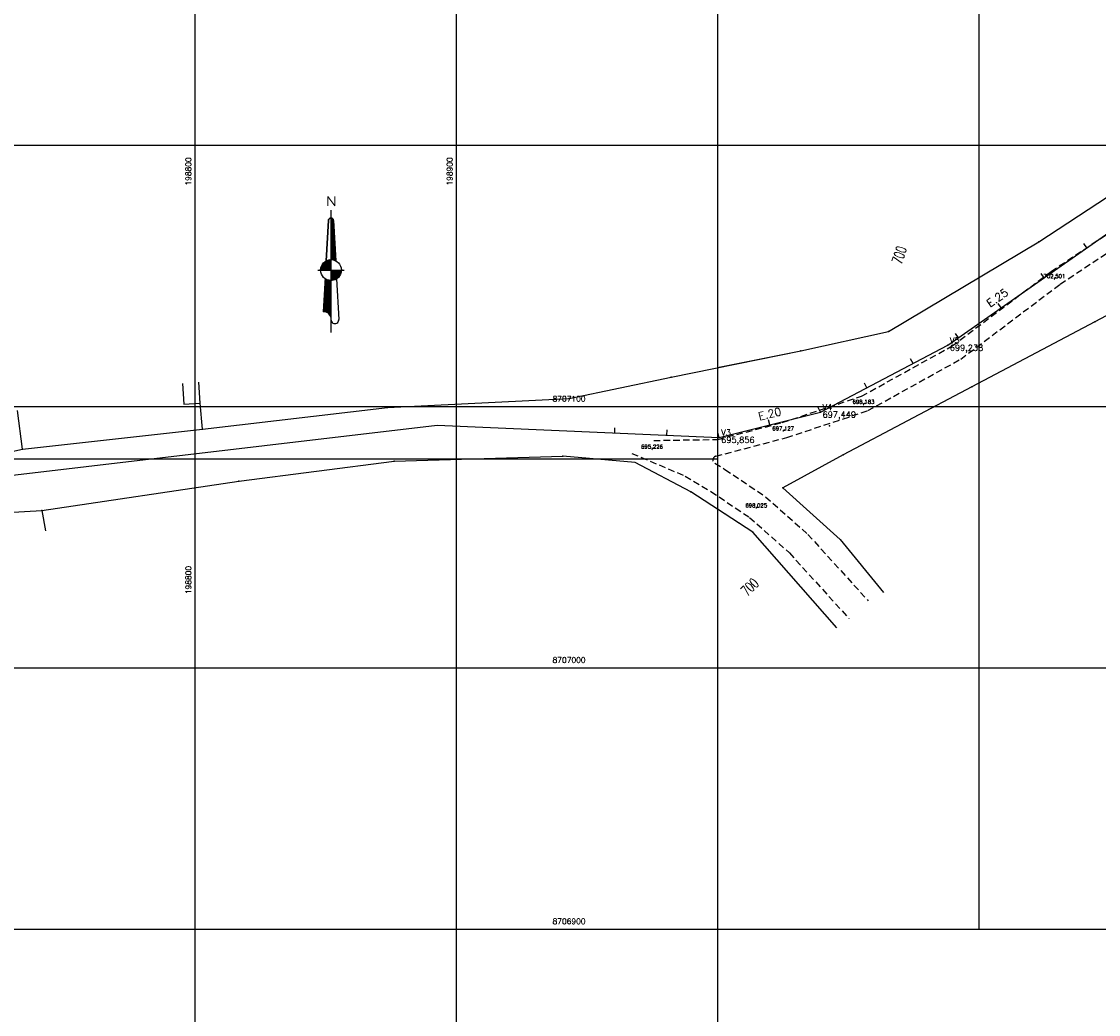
# Model space of a CAD drawing. Header units: millimetres. Extents: x 196436 to 199900, y 8705373 to 8708636.
# Tile 73 of 92: x 198734 to 199146, y 8706867 to 8707247. Entities that reach past the tile are written whole.
import ezdxf
from ezdxf.enums import TextEntityAlignment as Align

# ---------------------------------------------------------------- set-up
doc = ezdxf.new("R2010")
doc.units = ezdxf.units.MM
doc.header["$LTSCALE"] = 5
doc.linetypes.add('DASHED', pattern=[0.75, 0.5, -0.25])
for name, color, linetype in [('BORDO', 7, 'Continuous'), ('CASA', 6, 'Continuous'), ('CERCA', 3, 'CERCA_LINE'), ('EIXO', 7, 'Continuous'), ('EST_20', 2, 'Continuous'), ('ESTACAO', 4, 'Continuous'), ('ESTRADA_BARRO', 9, 'DASHED'), ('LINHA_RECAL', 6, 'Continuous'), ('MALHA', 9, 'Continuous'), ('NORTE', 7, 'Continuous'), ('REDE', 22, 'Continuous'), ('TEXTO$CURVA', 2, 'Continuous'), ('TEXTO_1', 2, 'Continuous'), ('TXT_COORD', 3, 'Continuous'), ('TXT_EIXOCOTA', 7, 'Continuous'), ('TXT_ESTACAO', 2, 'Continuous'), ('TXT_ESTCOTA', 2, 'Continuous')]:
    doc.layers.add(name, color=color, linetype=linetype)
doc.styles.add('AG6', font='ROMANS.SHX', dxfattribs={"width": 1.3, "height": 3})
doc.styles.add('GEOSIS', font='ROMANS.SHX')
doc.styles.add('ROMANS', font='romans.shx', dxfattribs={"width": 0.85})
doc.linetypes.add('CERCA_LINE', pattern='A,0.5,-0.2,["X",Standard,S=0.1,R=0,X=-0.1,Y=-0.05],-0.25', length=0.95)

# ---------------------------------------------------------------- blocks, each defined once
blk = doc.blocks.new('20')
at = {"layer": 'EST_20'}
blk.add_line((0, 0), (0, 2), dxfattribs=at)
blk = doc.blocks.new('A$C20403C2D')
at = {"layer": 'CASA'}
blk.add_lwpolyline([(0, 7.4), (3.05, 0), (8.82, 2.38), (5.77, 9.77)], dxfattribs=at)
blk = doc.blocks.new('*X30')
at = {"color": 0}
for p, q in [((9739.61, 10071.95), (9739.72, 10072.06)), ((9739.61, 10071.59), (9740, 10071.99)), ((9739.61, 10071.24), (9740.22, 10071.85)), ((9740.62, 10070.74), (9739.61, 10071.76)), ((9739.61, 10070.88), (9740.4, 10071.68)), ((9739.61, 10070.53), (9740.53, 10071.45)), ((9740.64, 10070.37), (9739.61, 10071.41)), ((9739.61, 10070.18), (9740.6, 10071.17)), ((9740.66, 10070), (9739.61, 10071.05)), ((9739.61, 10069.82), (9740.62, 10070.84)), ((9740.68, 10069.62), (9739.61, 10070.7)), ((9739.61, 10069.47), (9740.64, 10070.5)), ((9740.6, 10071.11), (9739.65, 10072.07)), ((9740.41, 10071.66), (9740.2, 10071.87)), ((9740.7, 10069.25), (9739.61, 10070.34)), ((9739.61, 10069.12), (9740.65, 10070.16)), ((9740.72, 10068.88), (9739.61, 10069.99)), ((9739.61, 10068.76), (9740.67, 10069.83)), ((9740.74, 10068.5), (9739.61, 10069.64)), ((9739.61, 10068.41), (9740.69, 10069.49)), ((9740.76, 10068.13), (9739.61, 10069.28)), ((9739.61, 10068.06), (9740.71, 10069.16)), ((9740.78, 10067.76), (9739.61, 10068.93)), ((9739.61, 10067.7), (9740.72, 10068.82)), ((9740.8, 10067.38), (9739.61, 10068.58)), ((9739.61, 10067.35), (9740.74, 10068.49)), ((9740.82, 10067.01), (9739.61, 10068.22)), ((9739.61, 10067), (9740.76, 10068.15)), ((9740.84, 10066.64), (9739.61, 10067.87)), ((9739.61, 10066.64), (9740.78, 10067.81)), ((9740.86, 10066.26), (9739.61, 10067.52)), ((9739.61, 10066.29), (9740.79, 10067.48)), ((9740.88, 10065.89), (9739.61, 10067.16)), ((9739.61, 10065.94), (9740.81, 10067.14)), ((9739.61, 10065.58), (9740.83, 10066.81)), ((9740.9, 10065.52), (9739.61, 10066.81)), ((9739.61, 10065.23), (9740.85, 10066.47)), ((9740.92, 10065.14), (9739.61, 10066.46)), ((9739.61, 10064.87), (9740.86, 10066.13)), ((9740.94, 10064.77), (9739.61, 10066.1)), ((9739.61, 10064.52), (9740.88, 10065.8)), ((9740.96, 10064.4), (9739.61, 10065.75)), ((9739.61, 10064.17), (9740.9, 10065.46)), ((9740.98, 10064.02), (9739.61, 10065.39)), ((9739.61, 10063.81), (9740.92, 10065.13)), ((9741, 10063.65), (9739.61, 10065.04)), ((9739.61, 10063.46), (9740.94, 10064.79)), ((9741.02, 10063.28), (9739.61, 10064.69)), ((9739.61, 10063.11), (9740.95, 10064.45)), ((9741.03, 10062.9), (9739.61, 10064.33)), ((9739.61, 10062.75), (9740.97, 10064.12)), ((9741.05, 10062.53), (9739.61, 10063.98)), ((9739.61, 10062.4), (9740.99, 10063.78)), ((9741.07, 10062.16), (9739.61, 10063.63)), ((9739.61, 10062.05), (9741.01, 10063.45)), ((9741.09, 10061.79), (9739.61, 10063.27)), ((9739.61, 10061.69), (9741.02, 10063.11)), ((9741.11, 10061.41), (9739.61, 10062.92)), ((9739.61, 10061.34), (9741.04, 10062.78)), ((9741.13, 10061.04), (9739.61, 10062.57)), ((9739.61, 10060.99), (9741.06, 10062.44)), ((9741.15, 10060.67), (9739.61, 10062.21)), ((9739.61, 10060.63), (9741.08, 10062.1)), ((9741.17, 10060.29), (9739.61, 10061.86)), ((9739.61, 10060.28), (9741.09, 10061.77)), ((9741.19, 10059.92), (9739.61, 10061.51)), ((9739.61, 10059.92), (9741.11, 10061.43)), ((9741.21, 10059.55), (9739.61, 10061.15)), ((9739.61, 10059.57), (9741.13, 10061.1)), ((9741.23, 10059.17), (9739.61, 10060.8)), ((9739.61, 10059.22), (9741.15, 10060.76)), ((9741.25, 10058.8), (9739.61, 10060.45)), ((9739.61, 10058.86), (9741.17, 10060.42)), ((9739.61, 10058.51), (9741.18, 10060.09)), ((9741.27, 10058.43), (9739.61, 10060.09)), ((9739.61, 10058.16), (9741.2, 10059.75)), ((9741.29, 10058.05), (9739.61, 10059.74)), ((9739.61, 10057.8), (9741.22, 10059.42)), ((9741.31, 10057.68), (9739.61, 10059.38)), ((9739.61, 10057.45), (9741.24, 10059.08)), ((9741.33, 10057.31), (9739.61, 10059.03)), ((9739.61, 10057.1), (9741.25, 10058.74)), ((9741.35, 10056.93), (9739.61, 10058.68)), ((9739.61, 10056.74), (9741.27, 10058.41)), ((9741.37, 10056.56), (9739.61, 10058.32)), ((9739.61, 10056.39), (9741.29, 10058.07)), ((9741.39, 10056.19), (9739.61, 10057.97)), ((9741.41, 10055.81), (9739.61, 10057.62)), ((9741.09, 10055.78), (9739.61, 10057.26)), ((9740.56, 10055.95), (9739.61, 10056.91)), ((9740.13, 10056.03), (9739.61, 10056.56)), ((9739.74, 10056.06), (9739.61, 10056.2)), ((9739.64, 10056.07), (9741.31, 10057.74)), ((9739.97, 10056.05), (9741.32, 10057.4)), ((9740.29, 10056.01), (9741.34, 10057.07)), ((9740.58, 10055.95), (9741.36, 10056.73)), ((9740.85, 10055.87), (9741.38, 10056.39)), ((9741.11, 10055.77), (9741.4, 10056.06)), ((9741.36, 10055.66), (9741.41, 10055.72)), ((9737.01, 10043.19), (9739.61, 10045.78)), ((9737.03, 10043.56), (9739.61, 10046.14)), ((9737.06, 10043.94), (9739.61, 10046.49)), ((9737.08, 10044.31), (9739.61, 10046.84)), ((9737.1, 10044.69), (9739.61, 10047.2)), ((9737.12, 10045.06), (9739.61, 10047.55)), ((9737.14, 10045.44), (9739.61, 10047.9)), ((9737.16, 10045.81), (9739.42, 10048.07)), ((9739.61, 10043.47), (9737.17, 10045.91)), ((9737.18, 10046.19), (9739.09, 10048.1)), ((9739.61, 10043.83), (9737.19, 10046.25)), ((9737.21, 10046.56), (9738.79, 10048.15)), ((9739.61, 10044.18), (9737.21, 10046.58)), ((9737.23, 10046.94), (9738.51, 10048.22)), ((9739.61, 10044.54), (9737.23, 10046.92)), ((9739.61, 10044.89), (9737.24, 10047.25)), ((9737.25, 10047.31), (9738.24, 10048.31)), ((9739.61, 10045.24), (9737.26, 10047.58)), ((9737.27, 10047.69), (9737.99, 10048.41)), ((9739.61, 10045.6), (9737.28, 10047.92)), ((9737.29, 10048.06), (9737.75, 10048.52)), ((9739.61, 10045.95), (9737.3, 10048.25)), ((9737.31, 10048.44), (9737.52, 10048.65)), ((9739.61, 10046.3), (9737.32, 10048.59)), ((9739.61, 10046.66), (9737.73, 10048.54)), ((9739.61, 10047.01), (9738.34, 10048.27)), ((9739.61, 10047.36), (9738.82, 10048.14)), ((9739.61, 10047.72), (9739.24, 10048.08)), ((9736.76, 10038.69), (9739.61, 10041.54)), ((9736.78, 10039.06), (9739.61, 10041.89)), ((9736.8, 10039.44), (9739.61, 10042.25)), ((9736.82, 10039.81), (9739.61, 10042.6)), ((9736.84, 10040.19), (9739.61, 10042.95)), ((9736.86, 10040.56), (9739.61, 10043.31)), ((9736.88, 10040.94), (9739.61, 10043.66)), ((9736.91, 10041.31), (9739.61, 10044.01)), ((9739.61, 10038.88), (9736.92, 10041.56)), ((9736.93, 10041.69), (9739.61, 10044.37)), ((9739.61, 10039.23), (9736.94, 10041.9)), ((9736.95, 10042.06), (9739.61, 10044.72)), ((9739.61, 10039.59), (9736.96, 10042.23)), ((9736.97, 10042.44), (9739.61, 10045.08)), ((9739.61, 10039.94), (9736.98, 10042.57)), ((9736.99, 10042.81), (9739.61, 10045.43)), ((9739.61, 10040.29), (9737, 10042.9)), ((9739.61, 10040.65), (9737.01, 10043.24)), ((9739.61, 10041), (9737.03, 10043.57)), ((9739.61, 10041.35), (9737.05, 10043.91)), ((9739.61, 10041.71), (9737.07, 10044.24)), ((9739.61, 10042.06), (9737.09, 10044.57)), ((9739.61, 10042.41), (9737.11, 10044.91)), ((9739.61, 10042.77), (9737.13, 10045.24)), ((9739.61, 10043.12), (9737.15, 10045.58)), ((9736.61, 10036.07), (9739.61, 10039.07)), ((9736.63, 10036.44), (9739.61, 10039.42)), ((9736.65, 10036.81), (9739.61, 10039.77)), ((9736.67, 10037.19), (9739.61, 10040.13)), ((9736.69, 10037.56), (9739.61, 10040.48)), ((9739.61, 10034.64), (9736.69, 10037.55)), ((9736.71, 10037.94), (9739.61, 10040.83)), ((9739.61, 10034.99), (9736.71, 10037.89)), ((9736.73, 10038.31), (9739.61, 10041.19)), ((9739.61, 10035.34), (9736.73, 10038.22)), ((9739.61, 10035.7), (9736.75, 10038.55)), ((9739.61, 10036.05), (9736.77, 10038.89)), ((9739.61, 10036.4), (9736.79, 10039.22)), ((9739.61, 10036.76), (9736.8, 10039.56)), ((9739.61, 10037.11), (9736.82, 10039.89)), ((9739.61, 10037.46), (9736.84, 10040.23)), ((9739.61, 10037.82), (9736.86, 10040.56)), ((9739.61, 10038.17), (9736.88, 10040.9)), ((9739.61, 10038.52), (9736.9, 10041.23)), ((9736.98, 10036.08), (9739.61, 10038.71)), ((9737.3, 10036.06), (9739.61, 10038.36)), ((9737.6, 10036), (9739.61, 10038)), ((9737.87, 10035.91), (9739.61, 10037.65)), ((9736.75, 10036.08), (9736.61, 10036.21)), ((9737.1, 10036.08), (9736.63, 10036.55)), ((9737.52, 10036.02), (9736.65, 10036.88)), ((9738.05, 10035.84), (9736.67, 10037.22)), ((9738.11, 10035.81), (9739.61, 10037.3)), ((9738.34, 10035.68), (9739.61, 10036.94)), ((9738.55, 10035.54), (9739.61, 10036.59)), ((9738.74, 10035.38), (9739.61, 10036.24)), ((9738.92, 10035.2), (9739.61, 10035.88)), ((9739.08, 10035), (9739.61, 10035.53)), ((9739.22, 10034.79), (9739.61, 10035.18)), ((9739.35, 10034.57), (9739.61, 10034.82)), ((9739.61, 10034.28), (9739.37, 10034.51)), ((9739.45, 10034.32), (9739.61, 10034.47)), ((9739.54, 10034.05), (9739.61, 10034.12)), ((9739.61, 10033.93), (9739.56, 10033.98)), ((9739.6, 10033.75), (9739.61, 10033.76))]:
    blk.add_line(p, q, dxfattribs=at)
blk = doc.blocks.new('*X32')
at = {"color": 0}
for p, q in [((9739.61, 10048.26), (9743.42, 10052.07)), ((9739.61, 10048.61), (9743.06, 10052.07)), ((9739.61, 10048.96), (9742.71, 10052.07)), ((9739.61, 10049.32), (9742.35, 10052.07)), ((9739.61, 10049.67), (9742, 10052.07)), ((9739.61, 10050.03), (9741.65, 10052.07)), ((9739.61, 10050.38), (9741.29, 10052.07)), ((9739.61, 10050.73), (9740.94, 10052.07)), ((9739.61, 10051.09), (9740.59, 10052.07)), ((9739.61, 10051.44), (9740.23, 10052.07)), ((9739.61, 10051.79), (9739.88, 10052.07)), ((9742.38, 10049.19), (9739.61, 10051.96)), ((9742.19, 10049.02), (9739.61, 10051.61)), ((9742, 10048.86), (9739.61, 10051.25)), ((9741.78, 10048.73), (9739.61, 10050.9)), ((9741.56, 10048.59), (9739.61, 10050.55)), ((9741.34, 10048.46), (9739.61, 10050.19)), ((9741.08, 10048.36), (9739.61, 10049.84)), ((9739.78, 10048.08), (9743.6, 10051.9)), ((9742.55, 10049.37), (9739.85, 10052.07)), ((9740.17, 10048.12), (9743.56, 10051.5)), ((9742.71, 10049.56), (9740.21, 10052.07)), ((9742.87, 10049.76), (9740.56, 10052.07)), ((9740.6, 10048.19), (9743.47, 10051.06)), ((9743.01, 10049.97), (9740.91, 10052.07)), ((9741.15, 10048.39), (9743.27, 10050.51)), ((9743.13, 10050.21), (9741.27, 10052.07)), ((9743.24, 10050.44), (9741.62, 10052.07)), ((9743.35, 10050.69), (9741.97, 10052.07)), ((9743.44, 10050.95), (9742.33, 10052.07)), ((9743.51, 10051.24), (9742.68, 10052.07)), ((9743.56, 10051.54), (9743.03, 10052.07)), ((9743.6, 10051.86), (9743.39, 10052.07)), ((9740.82, 10048.27), (9739.61, 10049.49)), ((9740.56, 10048.18), (9739.61, 10049.13)), ((9740.25, 10048.13), (9739.61, 10048.78)), ((9739.94, 10048.09), (9739.61, 10048.42)), ((9739.61, 10048.07), (9739.61, 10048.07)), ((9741.94, 10048.83), (9742.85, 10049.73))]:
    blk.add_line(p, q, dxfattribs=at)
blk = doc.blocks.new('*X31')
at = {"color": 0}
for p, q in [((9735.62, 10052.4), (9739.27, 10056.05)), ((9735.64, 10052.07), (9739.61, 10056.04)), ((9735.68, 10052.81), (9738.86, 10056)), ((9735.8, 10053.29), (9738.39, 10055.88)), ((9735.99, 10052.07), (9739.61, 10055.68)), ((9736.04, 10053.89), (9737.78, 10055.63)), ((9738.08, 10052.07), (9736.12, 10054.03)), ((9738.44, 10052.07), (9736.25, 10054.25)), ((9736.34, 10052.07), (9739.61, 10055.33)), ((9738.79, 10052.07), (9736.4, 10054.46)), ((9739.14, 10052.07), (9736.56, 10054.66)), ((9736.7, 10052.07), (9739.61, 10054.97)), ((9739.5, 10052.07), (9736.72, 10054.84)), ((9739.61, 10052.31), (9736.9, 10055.02)), ((9737.05, 10052.07), (9739.61, 10054.62)), ((9739.61, 10052.67), (9737.09, 10055.18)), ((9739.61, 10053.02), (9737.29, 10055.33)), ((9737.4, 10052.07), (9739.61, 10054.27)), ((9739.61, 10053.37), (9737.51, 10055.47)), ((9739.61, 10053.73), (9737.73, 10055.6)), ((9739.61, 10054.08), (9737.97, 10055.72)), ((9739.61, 10054.43), (9738.22, 10055.82)), ((9739.61, 10054.79), (9738.49, 10055.91)), ((9739.61, 10055.14), (9738.77, 10055.98)), ((9739.61, 10055.5), (9739.07, 10056.03)), ((9739.61, 10055.85), (9739.39, 10056.06)), ((9735.61, 10052.07), (9735.61, 10052.07)), ((9735.96, 10052.07), (9735.62, 10052.41)), ((9736.32, 10052.07), (9735.66, 10052.72)), ((9736.67, 10052.07), (9735.72, 10053.02)), ((9737.02, 10052.07), (9735.8, 10053.29)), ((9737.38, 10052.07), (9735.89, 10053.55)), ((9737.73, 10052.07), (9736, 10053.8)), ((9737.76, 10052.07), (9739.61, 10053.91)), ((9738.11, 10052.07), (9739.61, 10053.56)), ((9738.47, 10052.07), (9739.61, 10053.21)), ((9738.82, 10052.07), (9739.61, 10052.85)), ((9739.17, 10052.07), (9739.61, 10052.5)), ((9739.53, 10052.07), (9739.61, 10052.15))]:
    blk.add_line(p, q, dxfattribs=at)
blk = doc.blocks.new('N')
at = {"color": 6}
for points in [[(0, 93.75), (0, 0)], [(-1.99, 85.77), (-3.76, 54.91)], [(1.99, 85.77), (3.62, 54.99)], [(-9.97, 47.87), (9.97, 47.87)], [(-4.54, 41.31), (-5.98, 15.96)], [(4.34, 41.18), (5.98, 9.97)]]:
    blk.add_lwpolyline(points, dxfattribs=at)
for points in [[(-3.76, 54.91), (-1.99, 85.77, -0.381158), (0, 87.77), (0, 55.85)], [(0, 47.87), (0, 55.85, -1.24302)]]:
    blk.add_lwpolyline(points, format="xyb", dxfattribs=at)
blk.add_circle((0, 47.87), 7.98, dxfattribs=at)
for centre, radius, start, end in [((0, 85.77), 1.99, 360, 180), ((-5.36, 10.59), 5.4, 353.4071, 96.5929), ((2.99, 9.92), 2.99, 178.92052, 1.07948)]:
    blk.add_arc(centre, radius, start, end, dxfattribs=at)
at = {"color": 6, "xscale": 1.99468085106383, "yscale": 1.99468085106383, "zscale": 1.99468085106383, "rotation": 3.677058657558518e-12}
for name in ['*X30', '*X31', '*X32']:
    blk.add_blockref(name, (-19427.4, -20002.79), dxfattribs=at)
at = {"color": 4, "style": 'AG6', "width": 1.3}
blk.add_text('N', height=7, dxfattribs=at).set_placement((-4.03, 97.14))
blk = doc.blocks.new('A$C60D26755')
at = {"layer": 'NORTE', "xscale": 0.5, "yscale": 0.5, "zscale": 0.5}
blk.add_blockref('N', (4.99, 0), dxfattribs=at)
blk = doc.blocks.new('A$C45D41B80')
blk.add_blockref('A$C60D26755', (0, 0, -705.68))

msp = doc.modelspace()

# ---------------------------------------------------------------- linework, layer by layer
at = {"layer": 'BORDO', "color": 7}
msp.add_point((199042.872, 8707092.606, 697.54), dxfattribs=at)
at = {"layer": 'CERCA', "color": 7}
for points in [[(199031.828, 8707121.388), (199065.452, 8707128.715), (199122.887, 8707163.127), (199175.531, 8707197.461), (199242.384, 8707241.289)], [(199031.828, 8707121.388), (199065.452, 8707128.715), (199122.887, 8707163.127), (199175.531, 8707197.461), (199242.384, 8707241.289)], [(199201.724, 8707162.784), (199144.337, 8707132.457), (199097.318, 8707107.636), (199048.021, 8707081.599), (199024.922, 8707068.917), (199046.888, 8707049.182), (199063.436, 8707028.823)], [(199201.724, 8707162.784), (199144.337, 8707132.457), (199097.318, 8707107.636), (199048.021, 8707081.599), (199024.922, 8707068.917), (199046.888, 8707049.182), (199063.436, 8707028.823)], [(198802.855, 8707091.387), (198873.684, 8707099.647), (198943.217, 8707103.171), (198982.211, 8707111.31), (199031.828, 8707121.388)], [(199000, 8707114.923), (199031.828, 8707121.388)], [(199045.612, 8707015.376), (199013.542, 8707051.942), (198989.809, 8707067.329), (198968.515, 8707078.559), (198940.815, 8707081.012)], [(199045.612, 8707015.376), (199013.542, 8707051.942), (199000, 8707060.722)]]:
    msp.add_lwpolyline(points, dxfattribs=at)
at = {"layer": 'CERCA', "ltscale": 20}
msp.add_lwpolyline([(198631.42, 8707061.341), (198689.036, 8707074.07), (198734.037, 8707083.696), (198732.071, 8707098.567)], dxfattribs=at)
at = {"layer": 'CERCA'}
for points in [[(198734.037, 8707083.696), (198802.855, 8707091.387), (198801.975, 8707101.349)], [(198741.329, 8707060.276), (198742.77, 8707052.407)]]:
    msp.add_lwpolyline(points, dxfattribs=at)
at = {"layer": 'CERCA', "color": 7, "ltscale": 20}
msp.add_lwpolyline([(198623.422, 8707018.214), (198621.151, 8707035.096), (198613.8, 8707033.787), (198613.332, 8707038.484), (198622.34, 8707041.384), (198655.796, 8707049.652), (198694.874, 8707057.545), (198741.329, 8707060.276), (198816.793, 8707071.506), (198876.171, 8707079.138), (198940.815, 8707081.012)], dxfattribs=at)
at = {"layer": 'CERCA', "color": 7}
for p in [(199122.889, 8707163.125, 703.462), (199144.339, 8707132.455, 703.024), (199065.454, 8707128.713, 699.67), (199031.829, 8707121.386, 698.803), (199031.829, 8707121.386, 698.803), (198982.212, 8707111.308, 696.278), (198982.212, 8707111.308, 696.278), (199097.32, 8707107.633, 700.732), (198943.218, 8707103.169, 693.404), (198940.816, 8707081.01, 695.163), (199048.022, 8707081.597, 699.062), (199048.022, 8707081.597, 699.062), (198989.81, 8707067.327, 697.438), (198989.81, 8707067.327, 697.438), (199024.923, 8707068.915, 698.271), (199024.923, 8707068.915, 698.271), (199013.543, 8707051.94, 699.234), (199013.543, 8707051.94, 699.234)]:
    msp.add_point(p, dxfattribs=at)
at = {"layer": 'CERCA'}
for p in [(198873.685, 8707099.646, 691.548), (198802.856, 8707091.386, 686.272), (198734.038, 8707083.694, 681.369), (198876.172, 8707079.137, 692.705), (198816.794, 8707071.504, 689.146), (198741.33, 8707060.275, 684.03)]:
    msp.add_point(p, dxfattribs=at)
at = {"layer": 'EIXO', "color": 7}
for p in [(199129.361, 8707149.3, 702.501), (199056.297, 8707101.214, 698.183), (199025.592, 8707091.023, 697.126), (198975.375, 8707084.049, 695.226), (199015.271, 8707061.565, 698.025)]:
    msp.add_point(p, dxfattribs=at)
at = {"layer": 'ESTACAO', "color": 7}
for p in [(199088.06, 8707123.484, 699.238), (199039.375, 8707097.892, 697.449), (199000.572, 8707088.218, 695.856)]:
    msp.add_point(p, dxfattribs=at)
at = {"layer": 'ESTRADA_BARRO', "color": 7}
for p, q in [((199127.623, 8707151.751), (199181.986, 8707187.971)), ((199131.095, 8707146.854), (199185.059, 8707182.808)), ((199089.761, 8707123.201), (199127.623, 8707151.751)), ((199093.038, 8707118.157), (199131.095, 8707146.854)), ((199055.085, 8707103.975), (199089.761, 8707123.201)), ((199057.505, 8707098.456), (199093.038, 8707118.157)), ((199024.737, 8707093.903), (199055.085, 8707103.975)), ((199026.444, 8707088.148), (199057.505, 8707098.456)), ((199000.041, 8707087.435), (199024.737, 8707093.903)), ((198975.545, 8707087.054), (199000.041, 8707087.435)), ((198999.308, 8707081.041), (199026.444, 8707088.148)), ((198967.233, 8707082.084), (198987.559, 8707073.426)), ((198998.921, 8707078.301), (199002.805, 8707075.989)), ((199002.805, 8707075.989), (199018.343, 8707065.525)), ((198987.559, 8707073.426), (198997.45, 8707067.539)), ((198997.45, 8707067.539), (199012.196, 8707057.608)), ((199018.343, 8707065.525), (199034.525, 8707051.11)), ((199012.196, 8707057.608), (199027.478, 8707043.995)), ((199034.525, 8707051.11), (199057.628, 8707025.679)), ((199027.478, 8707043.995), (199050.227, 8707018.955))]:
    msp.add_line(p, q, dxfattribs=at)
msp.add_arc((198999.688, 8707079.59), 1.5, 104.67673, 239.23918, dxfattribs=at)
at = {"layer": 'LINHA_RECAL', "color": 7}
msp.add_lwpolyline([(199000, 8707088.245), (199000.571, 8707088.22), (199039.374, 8707097.894), (199088.059, 8707123.486), (199179.076, 8707187.139), (199350.335, 8707277.958), (199489.56, 8707356.837), (199526.737, 8707384.241), (199539.368, 8707464.745)], dxfattribs=at)
at = {"layer": 'MALHA'}
for p, q in [((198800, 8708635.599), (198800, 8705384.785)), ((198800, 8708635.599), (198800, 8705384.785)), ((198900, 8708635.599), (198900, 8705384.785)), ((198900, 8708635.599), (198900, 8705384.785)), ((196441.61, 8706900), (199000, 8706900)), ((196441.61, 8706900), (199000, 8706900)), ((199000, 8706900), (199900, 8706900)), ((199000, 8706900), (199900, 8706900))]:
    msp.add_line(p, q, dxfattribs=at)
at = {"layer": 'MALHA', "color": 7}
for p, q in [((199000, 8708635.599), (199000, 8705384.785)), ((199000, 8708635.599), (199000, 8705384.785)), ((199000, 8708300), (199000, 8706900)), ((199000, 8708300), (199000, 8706900)), ((199100, 8708300), (199100, 8706900)), ((199100, 8708300), (199100, 8706900)), ((196441.61, 8707200), (199000, 8707200)), ((196441.61, 8707200), (199000, 8707200)), ((199000, 8707200), (199900, 8707200)), ((199000, 8707200), (199900, 8707200)), ((196441.61, 8707100), (199000, 8707100)), ((199000, 8707100), (199900, 8707100)), ((199000, 8707100), (199900, 8707100)), ((198600, 8707080), (199000, 8707080)), ((196441.61, 8707000), (199000, 8707000)), ((199000, 8707000), (199900, 8707000)), ((199000, 8707000), (199900, 8707000))]:
    msp.add_line(p, q, dxfattribs=at)
at = {"layer": 'REDE', "color": 7}
msp.add_lwpolyline([(198633.3, 8707060.151), (198633.818, 8707059.633), (198692.175, 8707069.245), (198892.622, 8707092.876), (199000.571, 8707088.22), (199039.374, 8707097.894), (199088.059, 8707123.486), (199179.076, 8707187.139), (199350.335, 8707277.958), (199489.56, 8707356.837), (199526.737, 8707384.241), (199539.368, 8707464.745), (199543.124, 8707487.748), (199553.064, 8707543.49), (199562.79, 8707595.634), (199564.724, 8707603.473), (199534.127, 8707638.367)], dxfattribs=at)

# ---------------------------------------------------------------- block references
msp.add_blockref('A$C45D41B80', (198847.057, 8707128.326))
at = {"layer": 'CASA', "rotation": 341.6379178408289}
msp.add_blockref('A$C20403C2D', (198792.859, 8707101.869), dxfattribs=at)
at = {"layer": 'ESTRADA_BARRO', "color": 7}
for p, rotation in [((199141.343, 8707160.75), 34.9667958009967), ((199124.953, 8707149.288), 34.9667958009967), ((199108.564, 8707137.826), 34.9667958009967), ((199092.174, 8707126.364), 34.9667958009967), ((199074.801, 8707116.517), 27.72958857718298), ((199057.097, 8707107.211), 27.72958857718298), ((199039.394, 8707097.905), 27.72958857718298), ((199019.99, 8707093.062), 13.99839573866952), ((198960.622, 8707089.943), 357.530142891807), ((198980.603, 8707089.082), 357.530142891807), ((199000.584, 8707088.224), 13.99839573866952)]:
    msp.add_blockref('20', p, dxfattribs=dict(at, rotation=rotation))

# ---------------------------------------------------------------- texts
at = {"layer": 'TEXTO$CURVA', "color": 7, "style": 'GEOSIS', "width": 0.65}
for rotation, p in [(71.08116, (199072.544, 8707156.974)), (44.3826, (199014.562, 8707028.696))]:
    msp.add_text('700', height=4, rotation=rotation, dxfattribs=at).set_placement(p, align=Align.BOTTOM_CENTER)
at = {"layer": 'TEXTO_1', "color": 7, "style": 'ROMANS'}
for s, rotation, p in [('E.25', 34.9668, (199104.806, 8707137.159)), ('E.20', 13.9984, (199016.243, 8707093.784))]:
    msp.add_text(s, height=3, rotation=rotation, dxfattribs=at).set_placement(p, align=Align.BOTTOM_LEFT)
at = {"layer": 'TXT_COORD', "style": 'GEOSIS'}
for s, p in [('198800', (198799.154, 8707195.398)), ('198900', (198899.154, 8707195.398)), ('198800', (198799.154, 8707039.031))]:
    msp.add_text(s, height=2.1, rotation=90, dxfattribs=at).set_placement(p, align=Align.BOTTOM_RIGHT)
at = {"layer": 'TXT_COORD', "color": 7, "style": 'GEOSIS'}
for s, p in [('8707100', (198949.447, 8707101.327)), ('8707000', (198949.447, 8707001.327))]:
    msp.add_text(s, height=2.1, dxfattribs=at).set_placement(p, align=Align.BOTTOM_RIGHT)
at = {"layer": 'TXT_COORD', "style": 'GEOSIS'}
msp.add_text('8706900', height=2.1, dxfattribs=at).set_placement((198949.447, 8706901.327), align=Align.BOTTOM_RIGHT)
at = {"layer": 'TXT_EIXOCOTA', "color": 7, "style": 'GEOSIS'}
for s, p in [('702,501', (199124.706, 8707148.714, 1383.888)), ('698,183', (199051.642, 8707100.627, 1379.57)), ('697,127', (199020.937, 8707090.437, 1378.514)), ('695,226', (198970.721, 8707083.462, 1376.613)), ('698,025', (199010.617, 8707060.978, 1379.412))]:
    msp.add_text(s, height=1.5, dxfattribs=at).set_placement(p, align=Align.BOTTOM_LEFT)
at = {"layer": 'TXT_ESTACAO', "color": 7, "style": 'GEOSIS'}
for s, p in [('V5', (199088.859, 8707123.483)), ('V4', (199040.174, 8707097.89)), ('V3', (199001.371, 8707088.217))]:
    msp.add_text(s, height=2.3, dxfattribs=at).set_placement(p, align=Align.BOTTOM_LEFT)
at = {"layer": 'TXT_ESTCOTA', "color": 7, "style": 'GEOSIS'}
for s, p in [('699,238', (199088.847, 8707120.683)), ('697,449', (199040.162, 8707095.09)), ('695,856', (199001.358, 8707085.417))]:
    msp.add_text(s, height=2.3, dxfattribs=at).set_placement(p, align=Align.BOTTOM_LEFT)

doc.saveas('drawing.dxf')
